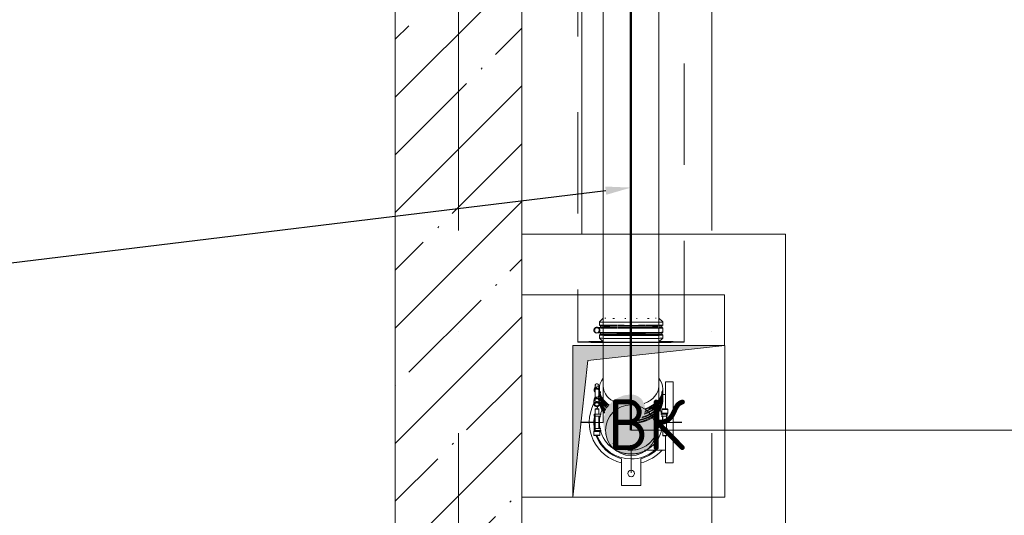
# Model space of a CAD drawing. Header units: millimetres. Extents: x 83162 to 161202, y 56220 to 105342.
# Tile 15 of 209: x 109604 to 111547, y 83059 to 84038. Entities that reach past the tile are written whole.
import ezdxf
from ezdxf import colors
from ezdxf.entities.mleader import LeaderData, LeaderLine
from ezdxf.math import Vec2, Vec3

# ---------------------------------------------------------------- set-up
doc = ezdxf.new("R2010")
doc.units = ezdxf.units.MM
for name, pattern in [('4_ Штрихпунктир_ 10 х 2 мм', [1400, 1000, -200, 0, -200]), ('ADSK_Осевая', [450, 250, -100, 0, -100]), ('ADSK_Штрих', [300, 200, -100]), ('ADSK_Штрих_ш2 п1_5', [350, 200, -150])]:
    doc.linetypes.add(name, pattern=pattern)
for name, color, linetype, lineweight in [('A-____-NOTE-TEXT', 5, 'Continuous', 9), ('A-DETL-GENF-OTLN', 7, 'Continuous', 9), ('A-FLOR-____-OTLN', 7, 'Continuous', 9), ('A-WALL-____-MCUT', 7, 'Continuous', 9), ('A-WALL-____-OTLN', 7, 'Continuous', 9), ('A-WALL-____-PATT', 7, 'Continuous', 9), ('M-EQPM-____-OTLN', 7, 'Continuous', 9), ('P-PIPE-____-CNTR', 7, 'ADSK_Осевая', 18), ('P-PIPE-____-OTLN', 7, 'Continuous', 50), ('S-GRID-____-OTLN', 7, 'Continuous', 9), ('Греющ. кабель', 204, 'Continuous', 50), ('ДЕВИ', 7, 'Continuous', 0)]:
    doc.layers.add(name, color=color, linetype=linetype, lineweight=lineweight)
doc.layers.add('A-DETL-____-OTLN', color=7, linetype='Continuous', lineweight=9, true_color=0x00a600)
doc.layers.add('A-DOOR-____-HDLN', color=5, linetype='ADSK_Штрих', lineweight=18, true_color=0x0000ff)
doc.styles.add('GOST Common', font='GOST_Common.ttf', dxfattribs={"height": 100})
doc.styles.add('ДЕВИ', font='CS_Gost2304.shx', dxfattribs={"width": 0.8})

# ---------------------------------------------------------------- blocks, each defined once
blk = doc.blocks.new('АР_Канал вертикальный прямоугольный - ВК-2684055-ВКК_01_К3_З_ЭОМ_греющий кабель_')
at = {"layer": 'A-DETL-GENF-OTLN', "lineweight": 5, "true_color": 0xf4f4f4}
blk.add_hatch(color=7, dxfattribs=at).paths.add_polyline_path([(-150, -150), (-120, 120), (150, 150), (-150, 150), (-150, -145.3)])
at = {"layer": 'A-DETL-GENF-OTLN', "color": 254, "lineweight": 13, "true_color": 0xcccccc}
for p, q in [((150, 150), (-150, 150)), ((-150, 150), (-150, -150)), ((150, 150), (-150, 150)), ((-150, 150), (-150, -150)), ((-120, 120), (150, 150)), ((-120, 120), (150, 150)), ((150, -150), (150, 150)), ((-150, -150), (-120, 120)), ((-150, -150), (-120, 120)), ((-150, -150), (150, -150))]:
    blk.add_line(p, q, dxfattribs=at)
at = {"layer": 'M-EQPM-____-OTLN', "color": 254, "lineweight": 5, "true_color": 0xcccccc}
for p, q in [((-150, -150), (-150, 150)), ((-150, 150), (150, 150)), ((150, 150), (150, -150)), ((150, -150), (-150, -150))]:
    blk.add_line(p, q, dxfattribs=at)
blk = doc.blocks.new('240311_Наметкина 10_РД_АР_К3_R21_rvt-1-ВКК_01_К3_З_ЭОМ_греющий кабель_')
at = {"layer": 'A-WALL-____-PATT', "lineweight": 5, "true_color": 0xcccccc}
h = blk.add_hatch(dxfattribs=at)
h.set_pattern_fill('FP_1', color=254, style=0, pattern_type=2)
h.set_pattern_definition([(45, (0, 0), (-114.04925, 114.04925), []), (45, (114.05, 0), (-114.04925, 114.04925), [201.613, -40.323, 3.353, -36.97])])
h.paths.add_polyline_path([(110345, 82600), (110595, 82600), (110595, 85200), (110345, 85200), (110345, 82768.4)])
at = {"layer": 'A-FLOR-____-OTLN', "color": 254, "lineweight": 5, "true_color": 0xcccccc}
blk.add_line((110713, 83615), (110713, 84832), dxfattribs=at)
at = {"layer": 'A-WALL-____-MCUT', "color": 254, "lineweight": 5, "true_color": 0xcccccc}
for p, q in [((110345, 85200), (110345, 82600)), ((110595, 82600), (110595, 85200))]:
    blk.add_line(p, q, dxfattribs=at)
at = {"layer": 'A-WALL-____-OTLN', "color": 254, "lineweight": 5, "true_color": 0xcccccc}
for p, q in [((110595, 83615), (111115, 83615)), ((111115, 83495), (111115, 83615)), ((110995, 83495), (110595, 83495)), ((110995, 83395), (110995, 83495)), ((111115, 83495), (111115, 83095)), ((110595, 83095), (110695.2, 83095)), ((111115, 82975), (111115, 83095))]:
    blk.add_line(p, q, dxfattribs=at)
at = {"layer": 'M-EQPM-____-OTLN', "color": 254, "lineweight": 5, "true_color": 0xcccccc}
blk.add_blockref('АР_Канал вертикальный прямоугольный - ВК-2684055-ВКК_01_К3_З_ЭОМ_греющий кабель_', (110845.2, 83245), dxfattribs=at)
at = {"layer": 'A-____-NOTE-TEXT', "color": 254, "lineweight": 5, "true_color": 0xcccccc, "insert": (110764.1, 83288.6), "char_height": 100, "width": 200.422, "attachment_point": 1, "style": 'GOST Common'}
blk.add_mtext('ВК', dxfattribs=at)
blk = doc.blocks.new('Наметкина 10_РД_АР_К3_Отделка_R21_rvt-1-ВКК_01_К3_З_ЭОМ_греющий кабель_')
at = {"layer": 'S-GRID-____-OTLN', "color": 254, "linetype": '4_ Штрихпунктир_ 10 х 2 мм', "lineweight": 5, "true_color": 0xcccccc}
for p, q in [((110470, 57020.1), (110470, 104542.4)), ((110970, 57020.1), (110970, 104542.4))]:
    blk.add_line(p, q, dxfattribs=at)
blk = doc.blocks.new('ВК_SML_Опорная труба для стояков_Опорное кольцо - Оп_кольцо-27177976-ВКК_01_К3_З_ЭОМ_греющий кабель_')
at = {"layer": 'P-PIPE-____-OTLN', "color": 136, "lineweight": 9, "true_color": 0x008080}
for p, q in [((110791.4, 83171.3), (110791.4, 83118.3)), ((110829.4, 83118.3), (110829.4, 83171.3)), ((110791.4, 83118.3), (110829.4, 83118.3))]:
    blk.add_line(p, q, dxfattribs=at)
for centre, radius, start, end in [((110810.4, 83243.3), 82.5, 140.2384, 141.9537), ((110810.4, 83243.3), 82.5, 153.8905, 256.4593), ((110810.4, 83242.3), 73.5, 153.6176, 158.4527), ((110810.4, 83243.3), 72.5, 148.7979, 158.9724), ((110810.4, 83242.3), 73.5, 167.0725, 192.0132), ((110810.4, 83243.3), 72.5, 174.4418, 185.5582), ((110810.4, 83242.3), 73.5, 199.4951, 255.0187), ((110810.4, 83243.3), 72.5, 200.6734, 270), ((110810.4, 83243.3), 72.5, 270, 309.6296), ((110810.4, 83242.3), 73.5, 284.9813, 312.2608), ((110810.4, 83243.3), 82.5, 283.5407, 317.7909), ((110810.4, 83142.3), 6.5, 0, 180), ((110810.4, 83142.3), 6.5, 180, 0)]:
    blk.add_arc(centre, radius, start, end, dxfattribs=at)
blk = doc.blocks.new('ВК_Чугун_Безраструбная_Отвод - SML-38033869-ВКК_01_К3_З_ЭОМ_греющий кабель_')
at = {"layer": 'P-PIPE-____-OTLN', "color": 136, "lineweight": 9, "true_color": 0x008080, "flags": 128}
for points in [[(110755.4, 83279.7), (110755.4, 83259), (110755.4, 83246.5), (110755.4, 83243.1)], [(110865.4, 83243.1), (110865.4, 83247.9), (110865.4, 83261.7), (110865.4, 83279.7)]]:
    blk.add_lwpolyline(points, dxfattribs=at)
at = {"layer": 'P-PIPE-____-OTLN', "color": 136, "lineweight": 9, "true_color": 0x008080}
for start, end in [(283.6387, 0), (262.5, 270), (270, 283.5958)]:
    blk.add_arc((110810.4, 83243.1), 55, start, end, dxfattribs=at)
for start_param, end_param in [(5.017951, 5.295842), (4.556852, 4.712389), (4.712389, 4.931292)]:
    blk.add_ellipse((110810.4, 83279.7), major_axis=(55, 0), ratio=0.707107, start_param=start_param, end_param=end_param, dxfattribs=at)
blk = doc.blocks.new('Соединитель Norma Rapid1 - Соединитель Norma Rapid 2-V263-ВКК_01_К3_З_ЭОМ_греющий кабель_')
at = {"layer": 'P-PIPE-____-OTLN', "lineweight": 9}
for p, q in [((110739.9, 83270.1), (110739.3, 83269.2)), ((110739.3, 83269.2), (110739.3, 83227.1)), ((110739.3, 83269.2), (110746.6, 83269.2)), ((110745.9, 83270.1), (110739.9, 83270.1)), ((110739.9, 83270.1), (110745.9, 83270.1)), ((110746.6, 83269.2), (110745.9, 83270.1)), ((110746.6, 83259.2), (110746.6, 83269.2)), ((110737.9, 83259.2), (110737.9, 83255.3)), ((110737.9, 83259.2), (110742.9, 83259.2)), ((110739.4, 83259.2), (110737.9, 83259.2)), ((110737.9, 83255.3), (110739.4, 83255.3)), ((110742.9, 83255.3), (110737.9, 83255.3)), ((110738.9, 83259.2), (110739.1, 83259.2)), ((110742.9, 83259.2), (110738.9, 83259.2)), ((110738.9, 83255.3), (110742.9, 83255.3)), ((110739.1, 83255.3), (110738.9, 83255.3)), ((110742.9, 83259.2), (110751.6, 83259.2)), ((110750.7, 83255.3), (110742.9, 83255.3)), ((110746.6, 83230.9), (110746.6, 83255.3)), ((110738.3, 83227.1), (110737.1, 83225.1)), ((110737.1, 83225.1), (110737.1, 83217.8)), ((110737.1, 83225.1), (110748.8, 83225.1)), ((110737.9, 83230.9), (110737.9, 83227.1)), ((110737.9, 83230.9), (110742.9, 83230.9)), ((110739.4, 83230.9), (110737.9, 83230.9)), ((110742.9, 83227.1), (110737.9, 83227.1)), ((110738.3, 83227.1), (110742.9, 83227.1)), ((110738.9, 83230.9), (110739.1, 83230.9)), ((110742.9, 83230.9), (110738.9, 83230.9)), ((110739.1, 83227.1), (110741.9, 83227.1)), ((110742.9, 83230.9), (110750.7, 83230.9)), ((110751.6, 83227.1), (110742.9, 83227.1)), ((110748.8, 83225.1), (110747.6, 83227.1)), ((110748.8, 83217.8), (110748.8, 83225.1)), ((110737.1, 83217.8), (110737.9, 83216.9)), ((110737.1, 83217.8), (110748.8, 83217.8)), ((110747.9, 83216.9), (110737.9, 83216.9)), ((110737.9, 83216.9), (110747.9, 83216.9)), ((110747.9, 83216.9), (110748.8, 83217.8))]:
    blk.add_line(p, q, dxfattribs=at)
for radius, start, end in [(62.5, 156.7175, 180), (62.5, 0, 23.2825), (62.5, 180, 0), (55, 203.3059, 205.7143), (55, 332.3434, 336.6941), (55, 229.417, 233.7992), (55, 257.1429, 258.9964), (55, 281.0036, 283.6786), (55, 306.2008, 310.583)]:
    blk.add_arc((110810.4, 83243.1), radius, start, end, dxfattribs=at)
blk = doc.blocks.new('Соединитель Norma Rapid1 - Соединитель Norma Rapid 2-V264-ВКК_01_К3_З_ЭОМ_греющий кабель_')
at = {"layer": 'P-PIPE-____-OTLN', "lineweight": 9}
for p, q in [((110737.9, 83307.7), (110737.9, 83305)), ((110739.3, 83314.8), (110739.3, 83285)), ((110740.8, 83316.9), (110740.3, 83316.6)), ((110748.2, 83308.5), (110742.9, 83308.5)), ((110745.5, 83316.6), (110745.1, 83316.9)), ((110746.6, 83285), (110746.6, 83314.8)), ((110747.9, 83307.7), (110747.9, 83303.5)), ((110872.9, 83303.5), (110872.9, 83307.7)), ((110737.1, 83283.6), (110737.1, 83278.4)), ((110737.9, 83287.7), (110737.9, 83285)), ((110739.3, 83287), (110738.3, 83286.2)), ((110751.6, 83288.5), (110745.8, 83288.5)), ((110747.5, 83286.2), (110746.5, 83287)), ((110746.6, 83301.5), (110748.1, 83301.5)), ((110747.9, 83299.3), (110747.9, 83293.4)), ((110747.9, 83289.3), (110747.9, 83285)), ((110748.8, 83278.4), (110748.8, 83283.6)), ((110750, 83302.2), (110750, 83300.5)), ((110750, 83292.2), (110750, 83290.5)), ((110870.9, 83300.5), (110870.9, 83302.2)), ((110870.9, 83290.5), (110870.9, 83292.2)), ((110872.9, 83293.4), (110872.9, 83299.3)), ((110872.9, 83285), (110872.9, 83289.3)), ((110748.8, 83281.5), (110752.3, 83281.5))]:
    blk.add_line(p, q, dxfattribs=at)
for centre, major_axis, start_param, end_param in [((110742.9, 83307.7), (5, 0), 1.832596, 3.141593), ((110742.9, 83305), (5, 0), 1.832596, 3.141593), ((110742.9, 83307.7), (5, 0), 3.141593, 3.926991), ((110742.9, 83305), (5, 0), 3.141593, 3.926991), ((110742.9, 83307.7), (4, 0), 2.879793, 3.141593), ((110742.9, 83307.7), (4, 0), 3.141593, 3.488881), ((110742.9, 83305), (4, 0), 2.879793, 3.141593), ((110742.9, 83305), (4, 0), 3.141593, 3.403392), ((110742.9, 83305), (4, 0), 0, 0.261799), ((110742.9, 83305), (4, 0), 6.021386, 6.283185), ((110810.4, 83307.7), (62.5, 0), 3.141593, 3.933766), ((110810.4, 83303.5), (62.5, 0), 3.141593, 3.884025), ((110810.4, 83303.5), (62.5, 0), 5.166327, 6.283185), ((110810.4, 83307.7), (62.5, 0), 5.176717, 6.283185), ((110742.9, 83287.7), (5, 0), 1.832596, 3.141593), ((110742.9, 83287.7), (5, 0), 3.141593, 3.403392), ((110810.4, 83299.3), (62.5, 0), 3.141593, 3.290348), ((110810.4, 83299.3), (62.5, 0), 3.407404, 3.834759), ((110810.4, 83285), (62.5, 0), 4.572224, 6.283185), ((110810.4, 83289.3), (62.5, 0), 4.936788, 6.283185), ((110810.4, 83293.4), (62.5, 0), 5.055278, 6.283185), ((110810.4, 83299.3), (62.5, 0), 5.137564, 6.283185), ((110742.9, 83278.4), (5.85, 0), 3.141593, 4.18879), ((110742.9, 83277.8), (5, 0), 0, 3.141593), ((110742.9, 83277.8), (5, 0), 3.141593, 6.283185), ((110742.9, 83278.4), (5.85, 0), 5.235988, 6.283185), ((110810.4, 83285), (62.5, 0), 3.225354, 3.716395), ((110810.4, 83289.3), (62.5, 0), 3.323872, 3.728392), ((110810.4, 83293.4), (62.5, 0), 3.407404, 3.78208), ((110810.4, 83279.7), (55, 0), 4.553111, 4.936788)]:
    blk.add_ellipse(centre, major_axis=major_axis, ratio=0.707107, start_param=start_param, end_param=end_param, dxfattribs=at)
blk = doc.blocks.new('ВК_Чугун_Безраструбная_Отвод - SML-V270-ВКК_01_К3_З_ЭОМ_греющий кабель_')
at = {"layer": 'P-PIPE-____-OTLN', "color": 136, "lineweight": 9, "true_color": 0x008080, "flags": 128}
for points in [[(110755.4, 83400.9), (110755.4, 83367.8), (110755.4, 83336.4), (110755.4, 83314.6)], [(110865.4, 83314.6), (110865.4, 83342.1), (110865.4, 83374.1), (110865.4, 83400.9)]]:
    blk.add_lwpolyline(points, dxfattribs=at)
at = {"layer": 'P-PIPE-____-OTLN', "color": 123, "lineweight": 9, "true_color": 0x80bfbf}
for major_axis, start_param, end_param in [((55, 0), 3.141593, 3.403392), ((55, 0), 3.434344, 3.549312), ((55, 0), 3.573618, 4.00525), ((55, 0), 4.079417, 4.18879), ((55, 0), 4.195543, 4.475097), ((55, 0), 4.519755, 4.712389), ((-55, 0), 1.571107, 1.749917), ((55, 0), 4.949681, 5.229593), ((55, 0), 5.235988, 5.345361), ((55, 0), 5.419527, 5.851159), ((55, 0), 5.875466, 5.991562), ((55, 0), 6.021386, 6.283185)]:
    blk.add_ellipse((110810.4, 83401.8), major_axis=major_axis, ratio=0.01, start_param=start_param, end_param=end_param, dxfattribs=at)
at = {"layer": 'P-PIPE-____-OTLN', "color": 136, "lineweight": 9, "true_color": 0x008080}
for start_param, end_param in [(3.141593, 4.014889), (5.196876, 6.283185)]:
    blk.add_ellipse((110810.4, 83314.6), major_axis=(55, 0), ratio=0.707107, start_param=start_param, end_param=end_param, dxfattribs=at)
blk = doc.blocks.new('Соединитель Norma Rapid1 - Соединитель Norma Rapid 2-V271-ВКК_01_К3_З_ЭОМ_греющий кабель_')
at = {"layer": 'P-PIPE-____-OTLN', "lineweight": 9}
for p, q in [((110737.9, 83309.4), (110737.9, 83306.7)), ((110739.3, 83316.5), (110739.3, 83286.7)), ((110740.8, 83318.6), (110740.3, 83318.3)), ((110742.9, 83312.9), (110749.1, 83312.9)), ((110748.2, 83310.2), (110742.9, 83310.2)), ((110745.5, 83318.3), (110745.1, 83318.6)), ((110746.6, 83286.7), (110746.6, 83316.5)), ((110746.6, 83303.1), (110748, 83303.1)), ((110747.9, 83309.3), (110747.9, 83305.1)), ((110750, 83303.9), (110750, 83302.2)), ((110870.9, 83302.2), (110870.9, 83303.9)), ((110872.9, 83305.1), (110872.9, 83309.3)), ((110737.1, 83285.3), (110737.1, 83280.1)), ((110737.9, 83289.4), (110737.9, 83286.7)), ((110739.3, 83288.7), (110738.3, 83287.9)), ((110742.9, 83292.9), (110750.7, 83292.9)), ((110752.2, 83290.2), (110742.9, 83290.2)), ((110747.5, 83287.9), (110746.5, 83288.7)), ((110747.9, 83301), (110747.9, 83295.1)), ((110747.9, 83290.9), (110747.9, 83286.7)), ((110748.8, 83280.1), (110748.8, 83285.3)), ((110748.8, 83283.1), (110751.6, 83283.1)), ((110750, 83293.9), (110750, 83292.1)), ((110870.9, 83292.1), (110870.9, 83293.9)), ((110872.9, 83295.1), (110872.9, 83301)), ((110872.9, 83286.7), (110872.9, 83290.9))]:
    blk.add_line(p, q, dxfattribs=at)
for centre, major_axis, start_param, end_param in [((110810.4, 83309.3), (62.5, 0), 2.651906, 3.141593), ((110810.4, 83309.3), (62.5, 0), 0, 0.496645), ((110742.9, 83309.4), (5, 0), 1.570796, 3.141593), ((110742.9, 83306.7), (5, 0), 1.570796, 3.141593), ((110742.9, 83309.4), (5, 0), 3.141593, 3.926991), ((110742.9, 83306.7), (5, 0), 3.141593, 3.926991), ((110742.9, 83309.4), (4, 0), 1.570796, 3.141593), ((110742.9, 83306.7), (4, 0), 0, 3.141593), ((110742.9, 83309.4), (4, 0), 3.141593, 3.403392), ((110742.9, 83306.7), (4, 0), 3.141593, 3.403392), ((110742.9, 83316.5), (3.64, 0), 0, 3.141593), ((110742.9, 83317.1), (3.03, 0), 0, 3.141593), ((110742.9, 83306.7), (4, 0), 6.021386, 6.283185), ((110810.4, 83309.3), (62.5, 0), 3.141593, 3.95357), ((110810.4, 83305.1), (62.5, 0), 3.141593, 3.588242), ((110810.4, 83309.3), (62.5, 0), 5.178344, 6.283185), ((110810.4, 83305.1), (62.5, 0), 5.836536, 6.283185), ((110742.9, 83285.3), (5.85, 0), 0, 3.141593), ((110742.9, 83280.1), (5.85, 0), 0, 3.141593), ((110742.9, 83289.4), (5, 0), 1.570796, 3.141593), ((110742.9, 83286.7), (5, 0), 1.570796, 3.141593), ((110742.9, 83289.4), (5, 0), 3.141593, 3.665191), ((110742.9, 83279.5), (5, 0), 0, 3.141593), ((110742.9, 83286.7), (4.64, 0), 0.674964, 3.04682), ((110742.9, 83289.4), (4, 0), 1.570796, 3.141593), ((110742.9, 83289.4), (4, 0), 3.141593, 3.403392), ((110742.9, 83286.7), (4.64, 0), 0.094773, 0.612357), ((110810.4, 83301), (62.5, 0), 3.112416, 3.141593), ((110810.4, 83301), (62.5, 0), 3.141593, 3.329572), ((110810.4, 83295.1), (62.5, 0), 3.141593, 3.19216), ((110810.4, 83301), (62.5, 0), 3.407404, 3.854563), ((110810.4, 83295.1), (62.5, 0), 3.407404, 3.795218), ((110810.4, 83305.1), (62.5, 0), 3.590392, 3.903829), ((110810.4, 83314.6), (55, 0), 3.548358, 3.590392), ((110810.4, 83314.6), (55, 0), 3.97915, 4.013849), ((110810.4, 83286.7), (62.5, 0), 4.666322, 6.283185), ((110810.4, 83290.9), (62.5, 0), 4.974917, 6.283185), ((110810.4, 83295.1), (62.5, 0), 5.086454, 6.283185), ((110810.4, 83301), (62.5, 0), 5.152037, 6.283185), ((110810.4, 83305.1), (62.5, 0), 5.170463, 5.834386), ((110810.4, 83314.6), (55, 0), 5.344212, 5.445628), ((110810.4, 83314.6), (55, 0), 5.834386, 5.87642), ((110810.4, 83301), (62.5, 0), 0, 0.029176), ((110810.4, 83290.9), (62.5, 0), 0, 0.029176), ((110742.9, 83280.1), (5.85, 0), 3.141593, 3.582638), ((110742.9, 83279.5), (5, 0), 3.14673, 6.278048), ((110810.4, 83286.7), (62.5, 0), 3.264578, 3.729534), ((110810.4, 83290.9), (62.5, 0), 3.363096, 3.762534)]:
    blk.add_ellipse(centre, major_axis=major_axis, ratio=0.707107, start_param=start_param, end_param=end_param, dxfattribs=at)
blk = doc.blocks.new('Соединитель Norma Rapid1 - Соединитель Norma Rapid 2-V272-ВКК_01_К3_З_ЭОМ_греющий кабель_')
at = {"layer": 'P-PIPE-____-OTLN', "color": 8, "lineweight": 9, "true_color": 0x808080}
for p, q in [((110755.4, 83448.8), (110747.9, 83441.3)), ((110747.9, 83441.3), (110747.9, 83435.3)), ((110872.9, 83441.3), (110865.4, 83448.8)), ((110872.9, 83435.3), (110872.9, 83441.3)), ((110737.1, 83425.1), (110737.1, 83425)), ((110739.3, 83425.5), (110739.3, 83425.1)), ((110749.1, 83430.4), (110742.9, 83430.4)), ((110752.6, 83430.1), (110742.9, 83430.1)), ((110745.9, 83420.1), (110754.9, 83420.1)), ((110746.6, 83425.1), (110746.6, 83425.5)), ((110747.9, 83435.3), (110750, 83433.6)), ((110750, 83431.2), (110747.9, 83429.4)), ((110747.9, 83429.4), (110747.9, 83421.1)), ((110747.9, 83421.1), (110750, 83419.4)), ((110748.8, 83425), (110748.8, 83425.1)), ((110750, 83433.6), (110750, 83431.2)), ((110750, 83419.4), (110750, 83417)), ((110755.1, 83430.1), (110754, 83430.1)), ((110870.9, 83433.6), (110872.9, 83435.3)), ((110870.9, 83431.2), (110870.9, 83433.6)), ((110872.9, 83429.4), (110870.9, 83431.2)), ((110870.9, 83419.4), (110872.9, 83421.1)), ((110870.9, 83417), (110870.9, 83419.4)), ((110872.9, 83421.1), (110872.9, 83429.4)), ((110750, 83417), (110747.9, 83415.2)), ((110747.9, 83415.2), (110747.9, 83409.3)), ((110747.9, 83409.3), (110755.4, 83401.8)), ((110865.4, 83401.8), (110872.9, 83409.3)), ((110872.9, 83415.2), (110870.9, 83417)), ((110872.9, 83409.3), (110872.9, 83415.2))]:
    blk.add_line(p, q, dxfattribs=at)
for centre, major_axis, ratio, start_param, end_param in [((110810.4, 83441.3), (62.5, 0), 0.01, 3.141593, 5.735774), ((110810.4, 83448.8), (55, 0), 0.01, 3.471536, 3.590392), ((110810.4, 83448.8), (55, 0), 0.01, 4.004082, 4.080566), ((110810.4, 83448.8), (55, 0), 0.01, 4.48799, 4.52034), ((110810.4, 83448.8), (55, 0), 0.01, 4.904438, 4.936788), ((110810.4, 83448.8), (55, 0), 0.01, 5.344212, 5.420696), ((110810.4, 83448.8), (55, 0), 0.01, 5.777868, 5.834386), ((110810.4, 83441.3), (62.5, 0), 0.01, 5.76385, 6.283185), ((110742.9, 83425.1), (5.85, 0), 0.99995, 0, 3.141593), ((110742.9, 83425), (5.85, 0), 0.99995, 0, 3.141593), ((110742.9, 83425.1), (5.85, 0), 0.99995, 3.141593, 4.18879), ((110742.9, 83425), (5.85, 0), 0.99995, 3.141593, 6.283185), ((110742.9, 83425), (5, 0), 0.99995, 0, 3.141593), ((110742.9, 83425.4), (5, 0), 0.99995, 2.356194, 3.141593), ((110742.9, 83425.4), (5, 0), 0.99995, 2.356194, 3.141593), ((110742.9, 83425.2), (5, 0), 0.99995, 2.617994, 3.141593), ((110742.9, 83425.1), (5, 0), 0.99995, 2.617994, 3.141593), ((110742.9, 83425.4), (5, 0), 0.99995, 3.141593, 3.665191), ((110742.9, 83425.4), (5, 0), 0.99995, 3.141593, 3.665191), ((110742.9, 83425.2), (5, 0), 0.99995, 3.141593, 3.665191), ((110742.9, 83425.1), (5, 0), 0.99995, 3.141593, 3.665191), ((110742.9, 83425), (5, 0), 0.99995, 3.141593, 6.283185), ((110742.9, 83425.4), (5, 0), 0.99995, 1.570796, 1.832596), ((110742.9, 83425.4), (5, 0), 0.99995, 1.570796, 1.832596), ((110742.9, 83425.1), (5.85, 0), 0.99995, 5.235988, 6.283185), ((110810.4, 83435.3), (62.5, 0), 0.01, 3.141593, 3.689004), ((110810.4, 83433.6), (60.4, 0), 0.01, 3.141593, 3.642834), ((110810.4, 83431.2), (60.4, 0), 0.01, 3.141593, 3.642834), ((110810.4, 83419.4), (60.4, 0), 0.01, 2.965001, 3.141593), ((110810.4, 83419.4), (60.4, 0), 0.01, 3.141593, 3.642834), ((110810.4, 83429.4), (62.5, 0), 0.01, 3.407404, 3.689004), ((110810.4, 83421.1), (62.5, 0), 0.01, 3.407233, 3.689004), ((110810.4, 83433.6), (60.4, 0), 0.01, 2.733323, 2.88265), ((110810.4, 83419.4), (60.4, 0), 0.01, 2.733323, 2.88265), ((110810.4, 83421.1), (62.5, 0), 0.01, 3.705258, 4.250371), ((110810.4, 83429.4), (62.5, 0), 0.01, 3.712026, 4.250371), ((110810.4, 83419.4), (60.4, 0), 0.01, 3.658215, 4.233832), ((110810.4, 83435.3), (62.5, 0), 0.01, 3.716833, 4.250371), ((110810.4, 83433.6), (60.4, 0), 0.01, 3.670183, 4.233832), ((110810.4, 83431.2), (60.4, 0), 0.01, 3.668119, 4.233832), ((110810.4, 83421.1), (62.5, 0), 0.01, 4.26237, 4.712389), ((110810.4, 83429.4), (62.5, 0), 0.01, 4.267397, 4.712389), ((110810.4, 83431.2), (60.4, 0), 0.01, 4.25253, 4.712389), ((110810.4, 83435.3), (62.5, 0), 0.01, 4.270967, 4.712389), ((110810.4, 83433.6), (60.4, 0), 0.01, 4.254063, 4.712389), ((110810.4, 83421.1), (62.5, 0), 0.01, 4.723185, 5.174407), ((110810.4, 83431.2), (60.4, 0), 0.01, 4.729219, 5.190946), ((110810.4, 83429.4), (62.5, 0), 0.01, 4.727715, 5.174407), ((110810.4, 83433.6), (60.4, 0), 0.01, 4.730601, 5.190946), ((110810.4, 83435.3), (62.5, 0), 0.01, 4.730931, 5.174407), ((110810.4, 83419.4), (60.4, 0), 0.01, 5.201516, 5.781944), ((110810.4, 83421.1), (62.5, 0), 0.01, 5.18559, 5.735774), ((110810.4, 83431.2), (60.4, 0), 0.01, 5.208372, 5.781944), ((110810.4, 83429.4), (62.5, 0), 0.01, 5.190276, 5.735774), ((110810.4, 83435.3), (62.5, 0), 0.01, 5.193603, 5.735774), ((110810.4, 83433.6), (60.4, 0), 0.01, 5.209801, 5.781944), ((110810.4, 83419.4), (60.4, 0), 0.01, 5.795157, 6.283185), ((110810.4, 83421.1), (62.5, 0), 0.01, 5.749738, 6.283185), ((110810.4, 83429.4), (62.5, 0), 0.01, 5.755552, 6.283185), ((110810.4, 83435.3), (62.5, 0), 0.01, 5.759681, 6.283185), ((110810.4, 83433.6), (60.4, 0), 0.01, 5.834386, 6.283185), ((110810.4, 83431.2), (60.4, 0), 0.01, 5.834386, 6.283185), ((110810.4, 83433.6), (60.4, 0), 0.01, 0.258943, 0.40827), ((110810.4, 83419.4), (60.4, 0), 0.01, 0.258943, 0.40827), ((110810.4, 83433.6), (60.4, 0), 0.01, 0, 0.176592), ((110810.4, 83415.2), (62.5, 0), 0.01, 3.141593, 3.689004), ((110810.4, 83409.3), (62.5, 0), 0.01, 3.141593, 3.689004), ((110810.4, 83417), (60.4, 0), 0.01, 3.141593, 3.642834), ((110810.4, 83401.8), (55, 0), 0.01, 3.141593, 3.151593), ((110810.4, 83409.3), (62.5, 0), 0.01, 3.695599, 4.250371), ((110810.4, 83415.2), (62.5, 0), 0.01, 3.700452, 4.250371), ((110810.4, 83417), (60.4, 0), 0.01, 3.656151, 4.233832), ((110810.4, 83401.8), (55, 0), 0.01, 4.004082, 4.080566), ((110810.4, 83409.3), (62.5, 0), 0.01, 4.255196, 4.712389), ((110810.4, 83415.2), (62.5, 0), 0.01, 4.2588, 4.712389), ((110810.4, 83417), (60.4, 0), 0.01, 4.24364, 4.712389), ((110810.4, 83419.4), (60.4, 0), 0.01, 4.245173, 4.712389), ((110810.4, 83401.8), (55, 0), 0.01, 4.48799, 4.52034), ((110810.4, 83409.3), (62.5, 0), 0.01, 4.716721, 5.174407), ((110810.4, 83417), (60.4, 0), 0.01, 4.72121, 5.190946), ((110810.4, 83415.2), (62.5, 0), 0.01, 4.719969, 5.174407), ((110810.4, 83419.4), (60.4, 0), 0.01, 4.722591, 5.190946), ((110810.4, 83401.8), (55, 0), 0.01, 4.904438, 4.936788), ((110810.4, 83409.3), (62.5, 0), 0.01, 5.178904, 5.735774), ((110810.4, 83417), (60.4, 0), 0.01, 5.200088, 5.781944), ((110810.4, 83415.2), (62.5, 0), 0.01, 5.182263, 5.735774), ((110810.4, 83401.8), (55, 0), 0.01, 5.344212, 5.420696), ((110810.4, 83401.8), (55, 0), 0.01, 5.777868, 5.834386), ((110810.4, 83417), (60.4, 0), 0.01, 5.793384, 6.283185), ((110810.4, 83409.3), (62.5, 0), 0.01, 5.74144, 6.283185), ((110810.4, 83415.2), (62.5, 0), 0.01, 5.745609, 6.283185), ((110810.4, 83401.8), (55, 0), 0.01, 6.273185, 6.283185), ((110810.4, 83415.2), (62.5, 0), 0.01, 0.352138, 0.448799)]:
    blk.add_ellipse(centre, major_axis=major_axis, ratio=ratio, start_param=start_param, end_param=end_param, dxfattribs=at)
blk = doc.blocks.new('ВК_Чугун_Безраструбная_Ревизия прямоугольная - R-V284-ВКК_01_К3_З_ЭОМ_греющий кабель_')
at = {"layer": 'P-PIPE-____-OTLN', "color": 136, "lineweight": 9, "true_color": 0x008080}
for p, q in [((110893.4, 83323.2), (110878.4, 83323.2)), ((110872.9, 83298.2), (110878.4, 83298.2)), ((110878.4, 83268.6), (110878.4, 83293.2)), ((110893.4, 83293.2), (110893.4, 83193.2)), ((110878.4, 83193.2), (110878.4, 83217.2)), ((110878.4, 83188.2), (110836.9, 83188.2)), ((110878.4, 83163.2), (110893.4, 83163.2))]:
    blk.add_line(p, q, dxfattribs=at)
for centre, start_param, end_param in [((110878.4, 83293.2), 4.712389, 6.283185), ((110893.4, 83293.2), 4.712389, 6.283185), ((110878.4, 83193.2), 3.141593, 4.712389), ((110893.4, 83193.2), 3.141593, 4.712389)]:
    blk.add_ellipse(centre, major_axis=(0, 30), ratio=0.000034, start_param=start_param, end_param=end_param, dxfattribs=at)
blk = doc.blocks.new('Соединитель Norma Rapid - Соединитель Norma Rapid-V285-ВКК_01_К3_З_ЭОМ_греющий кабель_')
at = {"layer": 'P-PIPE-____-OTLN', "lineweight": 9}
blk.add_arc((110810.4, 83243.2), 62.5, 258.0409, 281.9591, dxfattribs=at)
blk.add_arc((110810.4, 83243.2), 62.5, 258.0409, 281.9591, dxfattribs=at)
blk.add_arc((110810.4, 83243.2), 62.5, 258.0409, 281.9591, dxfattribs=at)
blk.add_arc((110810.4, 83243.2), 62.5, 258.0409, 281.9591, dxfattribs=at)
blk.add_arc((110810.4, 83243.2), 62.5, 258.0409, 281.9591, dxfattribs=at)
blk.add_arc((110810.4, 83243.2), 62.5, 258.0409, 281.9591, dxfattribs=at)
blk = doc.blocks.new('Соединитель Norma Rapid - Соединитель Norma Rapid-V286-ВКК_01_К3_З_ЭОМ_греющий кабель_')
at = {"layer": 'P-PIPE-____-OTLN', "lineweight": 9}
for p, q in [((110871.9, 83269.5), (110871.1, 83268.6)), ((110871.1, 83268.6), (110871.1, 83261.2)), ((110882.8, 83268.6), (110871.1, 83268.6)), ((110871.9, 83269.5), (110881.9, 83269.5)), ((110881.9, 83269.5), (110871.9, 83269.5)), ((110882.8, 83268.6), (110881.9, 83269.5)), ((110882.8, 83261.2), (110882.8, 83268.6)), ((110869.2, 83259.3), (110876.9, 83259.3)), ((110876.9, 83255.4), (110870.1, 83255.4)), ((110871.1, 83261.2), (110872.3, 83259.3)), ((110882.8, 83261.2), (110871.1, 83261.2)), ((110873.3, 83255.4), (110873.3, 83231)), ((110876.9, 83259.3), (110881.9, 83259.3)), ((110881.6, 83259.3), (110876.9, 83259.3)), ((110876.9, 83255.4), (110880.9, 83255.4)), ((110881.9, 83255.4), (110876.9, 83255.4)), ((110880.8, 83259.3), (110877.9, 83259.3)), ((110880.4, 83255.4), (110881.9, 83255.4)), ((110880.6, 83217.2), (110880.6, 83259.3)), ((110880.9, 83255.4), (110880.8, 83255.4)), ((110881.6, 83259.3), (110882.8, 83261.2)), ((110881.9, 83255.4), (110881.9, 83259.3)), ((110876.9, 83227.2), (110869.3, 83227.2)), ((110870.2, 83231), (110876.9, 83231)), ((110873.3, 83227.2), (110873.3, 83217.2)), ((110880.9, 83231), (110876.9, 83231)), ((110876.9, 83231), (110881.9, 83231)), ((110876.9, 83227.2), (110880.9, 83227.2)), ((110881.9, 83227.2), (110876.9, 83227.2)), ((110881.9, 83231), (110880.4, 83231)), ((110880.4, 83227.2), (110881.9, 83227.2)), ((110880.8, 83231), (110880.9, 83231)), ((110880.9, 83227.2), (110880.8, 83227.2)), ((110881.9, 83227.2), (110881.9, 83231)), ((110873.3, 83217.2), (110873.9, 83216.3)), ((110880.6, 83217.2), (110873.3, 83217.2)), ((110873.9, 83216.3), (110879.9, 83216.3)), ((110879.9, 83216.3), (110873.9, 83216.3)), ((110879.9, 83216.3), (110880.6, 83217.2))]:
    blk.add_line(p, q, dxfattribs=at)
blk.add_arc((110810.4, 83243.2), 62.5, 258.0409, 281.9591, dxfattribs=at)
blk.add_arc((110810.4, 83243.2), 62.5, 258.0409, 281.9591, dxfattribs=at)
blk.add_arc((110810.4, 83243.2), 62.5, 258.0409, 281.9591, dxfattribs=at)
blk.add_arc((110810.4, 83243.2), 62.5, 258.0409, 281.9591, dxfattribs=at)
blk.add_arc((110810.4, 83243.2), 62.5, 258.0409, 281.9591, dxfattribs=at)
blk.add_arc((110810.4, 83243.2), 62.5, 258.0409, 281.9591, dxfattribs=at)
blk = doc.blocks.new('Точка присоединения')
at = {"layer": 'A-DOOR-____-HDLN'}
h = blk.add_hatch(color=256, dxfattribs=at)
h.dxf.hatch_style = 1
h.paths.add_polyline_path([(-50, 0, 1), (50, 0, 1)])
at = {"layer": 'A-DETL-____-OTLN', "color": 5, "true_color": 0x0000ff}
blk.add_circle((0, 0), 50, dxfattribs=at)

msp = doc.modelspace()

# ---------------------------------------------------------------- hatches: boundary and pattern name
at = {"layer": 'P-PIPE-____-OTLN', "true_color": 0x007f00}
for points in [[(110803.3, 83189.2), (110796.7, 83191.9), (110790.1, 83197.5), (110786.6, 83202), (110783.9, 83208.6), (110782.9, 83215.7), (110784.3, 83223.9), (110786.6, 83229.5), (110791, 83235.2), (110796.7, 83239.6), (110803.3, 83242.3), (110817.5, 83244.2), (110824.2, 83246.9), (110829.9, 83251.3), (110834.2, 83257), (110837.2, 83265.3), (110837.9, 83270.7), (110837, 83277.9), (110833, 83286.1), (110829.9, 83290.2), (110823.4, 83294.9), (110817.5, 83297.3), (110810.4, 83298.2), (110796.2, 83296.4), (110782.9, 83290.9), (110771.5, 83282.1), (110762.8, 83270.7), (110756.8, 83253.8), (110755.4, 83243.2), (110757.3, 83229), (110762.8, 83215.7), (110771.5, 83204.4), (110782.9, 83195.6), (110796.2, 83190.1)], [(110803.3, 83189.1), (110796.7, 83191.8), (110790.1, 83197.3), (110786.6, 83201.9), (110783.9, 83208.5), (110782.9, 83215.6), (110784.3, 83223.9), (110786.6, 83229.4), (110791, 83235.1), (110796.7, 83239.4), (110803.3, 83242.2), (110817.5, 83244.1), (110824.2, 83246.8), (110829.9, 83251.2), (110834.2, 83256.9), (110837.2, 83265.3), (110837.9, 83270.6), (110837, 83277.7), (110832.9, 83286.1), (110829.9, 83290.1), (110823.4, 83294.8), (110817.5, 83297.2), (110810.4, 83298.1), (110796.2, 83296.3), (110782.9, 83290.8), (110771.5, 83282), (110762.8, 83270.6), (110756.8, 83253.7), (110755.4, 83243.1), (110757.3, 83228.9), (110762.8, 83215.6), (110771.5, 83204.2), (110782.9, 83195.5), (110796.2, 83190)]]:
    msp.add_hatch(color=96, dxfattribs=at).paths.add_polyline_path(points)

# ---------------------------------------------------------------- linework, layer by layer
at = {"layer": 'A-DETL-____-OTLN', "color": 5, "true_color": 0x0000ff}
msp.add_line((112523.3, 83227.5), (110810.1, 83227.5), dxfattribs=at)
at = {"layer": 'P-PIPE-____-CNTR', "color": 136, "lineweight": 9, "true_color": 0x008080}
for p, q in [((110710.4, 83243.3), (110727.9, 83243.3)), ((110710.4, 83243.2), (110739.3, 83243.2)), ((110710.4, 83243.1), (110755.4, 83243.1)), ((110746.6, 83243.2), (110747.9, 83243.2)), ((110865.4, 83243.1), (110910.4, 83243.1)), ((110893.4, 83243.3), (110910.4, 83243.3)), ((110893.4, 83243.2), (110910.4, 83243.2)), ((110810.4, 83143.1), (110810.4, 83188.1)), ((110810.4, 83143.2), (110810.4, 83182.2)), ((110810.4, 83143.3), (110810.4, 83148.8))]:
    msp.add_line(p, q, dxfattribs=at)
at = {"layer": 'P-PIPE-____-OTLN', "color": 136, "linetype": 'ADSK_Штрих_ш2 п1_5', "lineweight": 9, "true_color": 0x008080}
for p, q in [((110705.4, 84205.4), (110705.4, 83401.8)), ((110915.4, 83401.8), (110915.4, 84205.4))]:
    msp.add_line(p, q, dxfattribs=at)
at = {"layer": 'P-PIPE-____-OTLN', "color": 123, "lineweight": 9, "true_color": 0x80bfbf}
for p, q in [((110755.4, 84175.4), (110755.4, 83401.8)), ((110865.4, 83401.8), (110865.4, 84175.4))]:
    msp.add_line(p, q, dxfattribs=at)
at = {"layer": 'P-PIPE-____-OTLN', "color": 136, "lineweight": 9, "true_color": 0x008080}
for p, q in [((110755.4, 83314.6), (110755.4, 83279.7)), ((110865.4, 83279.7), (110865.4, 83314.6))]:
    msp.add_line(p, q, dxfattribs=at)
at = {"layer": 'P-PIPE-____-OTLN', "color": 123, "linetype": 'ADSK_Штрих_ш2 п1_5', "lineweight": 9, "true_color": 0x80bfbf}
for start_param, end_param in [(2.879793, 3.141593), (2.617994, 2.879616), (2.356194, 2.617652), (2.135127, 2.355711), (0.785398, 1.006466), (0.523599, 0.784915), (0.261799, 0.523257), (0, 0.261622)]:
    msp.add_ellipse((110810.4, 83401.8), major_axis=(105, 0), ratio=0.01, start_param=start_param, end_param=end_param, dxfattribs=at)
at = {"layer": 'P-PIPE-____-OTLN', "color": 136, "linetype": 'ADSK_Штрих_ш2 п1_5', "lineweight": 9, "true_color": 0x008080}
for start_param, end_param in [(3.141593, 4.712389), (4.712389, 6.283185)]:
    msp.add_ellipse((110810.4, 83401.8), major_axis=(105, 0), ratio=0.01, start_param=start_param, end_param=end_param, dxfattribs=at)
at = {"layer": 'P-PIPE-____-OTLN', "color": 123, "lineweight": 9, "true_color": 0x80bfbf}
for start_param, end_param in [(3.141593, 3.403392), (3.434344, 3.549312), (3.573618, 4.00525), (4.079417, 4.18879), (4.195543, 4.475097), (4.533268, 4.712389), (4.7127, 4.905023), (4.949681, 5.229593), (5.235988, 5.345361), (5.419527, 5.851159), (5.875466, 5.991562), (6.021386, 6.283185)]:
    msp.add_ellipse((110810.4, 83401.8), major_axis=(55, 0), ratio=0.01, start_param=start_param, end_param=end_param, dxfattribs=at)
at = {"layer": 'P-PIPE-____-OTLN', "color": 136, "lineweight": 9, "true_color": 0x008080}
for centre, start_param, end_param in [((110810.4, 83314.6), 3.141593, 4.014889), ((110810.4, 83314.6), 5.196876, 6.283185), ((110810.4, 83279.7), 5.017951, 5.295842), ((110810.4, 83279.7), 4.556852, 4.712389), ((110810.4, 83279.7), 4.712389, 4.931292)]:
    msp.add_ellipse(centre, major_axis=(55, 0), ratio=0.707107, start_param=start_param, end_param=end_param, dxfattribs=at)
at = {"layer": 'Греющ. кабель'}
msp.add_line((110810.1, 84371.7), (110810.1, 83227.5), dxfattribs=at)

# ---------------------------------------------------------------- block references
at = {"lineweight": 5}
for name in ['Наметкина 10_РД_АР_К3_Отделка_R21_rvt-1-ВКК_01_К3_З_ЭОМ_греющий кабель_', '240311_Наметкина 10_РД_АР_К3_R21_rvt-1-ВКК_01_К3_З_ЭОМ_греющий кабель_']:
    msp.add_blockref(name, (0, 0), dxfattribs=at)
at = {"layer": 'A-DETL-GENF-OTLN'}
msp.add_blockref('Точка присоединения', (110810.1, 83227.5), dxfattribs=at)
at = {"layer": 'P-PIPE-____-OTLN', "color": 8, "lineweight": 9, "true_color": 0x808080}
msp.add_blockref('Соединитель Norma Rapid1 - Соединитель Norma Rapid 2-V272-ВКК_01_К3_З_ЭОМ_греющий кабель_', (0, 0), dxfattribs=at)
at = {"layer": 'P-PIPE-____-OTLN', "color": 123, "lineweight": 9, "true_color": 0x80bfbf}
msp.add_blockref('ВК_Чугун_Безраструбная_Отвод - SML-V270-ВКК_01_К3_З_ЭОМ_греющий кабель_', (0, 0), dxfattribs=at)
at = {"layer": 'P-PIPE-____-OTLN', "lineweight": 9}
for name in ['Соединитель Norma Rapid1 - Соединитель Norma Rapid 2-V271-ВКК_01_К3_З_ЭОМ_греющий кабель_', 'Соединитель Norma Rapid1 - Соединитель Norma Rapid 2-V264-ВКК_01_К3_З_ЭОМ_греющий кабель_', 'Соединитель Norma Rapid1 - Соединитель Norma Rapid 2-V263-ВКК_01_К3_З_ЭОМ_греющий кабель_', 'Соединитель Norma Rapid - Соединитель Norma Rapid-V286-ВКК_01_К3_З_ЭОМ_греющий кабель_', 'Соединитель Norma Rapid - Соединитель Norma Rapid-V285-ВКК_01_К3_З_ЭОМ_греющий кабель_']:
    msp.add_blockref(name, (0, 0), dxfattribs=at)
at = {"layer": 'P-PIPE-____-OTLN', "color": 136, "lineweight": 9, "true_color": 0x008080}
for name in ['ВК_Чугун_Безраструбная_Ревизия прямоугольная - R-V284-ВКК_01_К3_З_ЭОМ_греющий кабель_', 'ВК_SML_Опорная труба для стояков_Опорное кольцо - Оп_кольцо-27177976-ВКК_01_К3_З_ЭОМ_греющий кабель_', 'ВК_Чугун_Безраструбная_Отвод - SML-38033869-ВКК_01_К3_З_ЭОМ_греющий кабель_']:
    msp.add_blockref(name, (0, 0), dxfattribs=at)

# ---------------------------------------------------------------- leaders
at = {"layer": 'ДЕВИ', "color": 7}
ml = msp.add_multileader_mtext('Standard', dxfattribs=at)
ml.set_content('{\\C7;ГК3.13\\PЭлектроподогрев трубы\\P ДЕВИ Iceguard-18  100м  1800Вт. 230В ^JУчасток 13.}', color=5, style='ДЕВИ')
ml.set_leader_properties()
ml.build(insert=Vec2(0, 0))
ml.multileader.update_dxf_attribs({"text_left_attachment_type": 8, "text_right_attachment_type": 5, "dogleg_length": 1, "arrow_head_size": 50})
ctx = ml.context
ctx.base_point, ctx.char_height, ctx.arrow_head_size, ctx.landing_gap_size, ctx.plane_origin = Vec3(105101.5, 84545.8), 200, 50, 0, Vec3(131038.9, 82542.5)
ctx.left_attachment, ctx.right_attachment, ctx.text_align_type = 8, 5, 2
notes = []
notes.append((ctx, [(1, (1, 1, 0), (109010.5, 83487.4), (-1, 0), 1, [(1, [(110810.1, 83706.7)], 0, [])])]))
ctx.mtext.insert, ctx.mtext.alignment, ctx.mtext.line_spacing_style, ctx.mtext.flow_direction = Vec3(109009.5, 84785.8), 3, 2, 5
for ctx, leaders in notes:
    for number, flags, end, landing, length, lines in leaders:
        leader = LeaderData()
        leader.index, (leader.has_last_leader_line, leader.has_dogleg_vector, leader.attachment_direction) = number, flags
        leader.last_leader_point, leader.dogleg_vector, leader.dogleg_length = Vec3(end), Vec3(landing), length
        for number, points, colour, breaks in lines:
            line = LeaderLine()
            line.index, line.vertices, line.color, line.breaks = number, Vec3.list(points), colors.encode_raw_color(colour), breaks
            leader.lines.append(line)
        ctx.leaders.append(leader)

doc.saveas('drawing.dxf')
